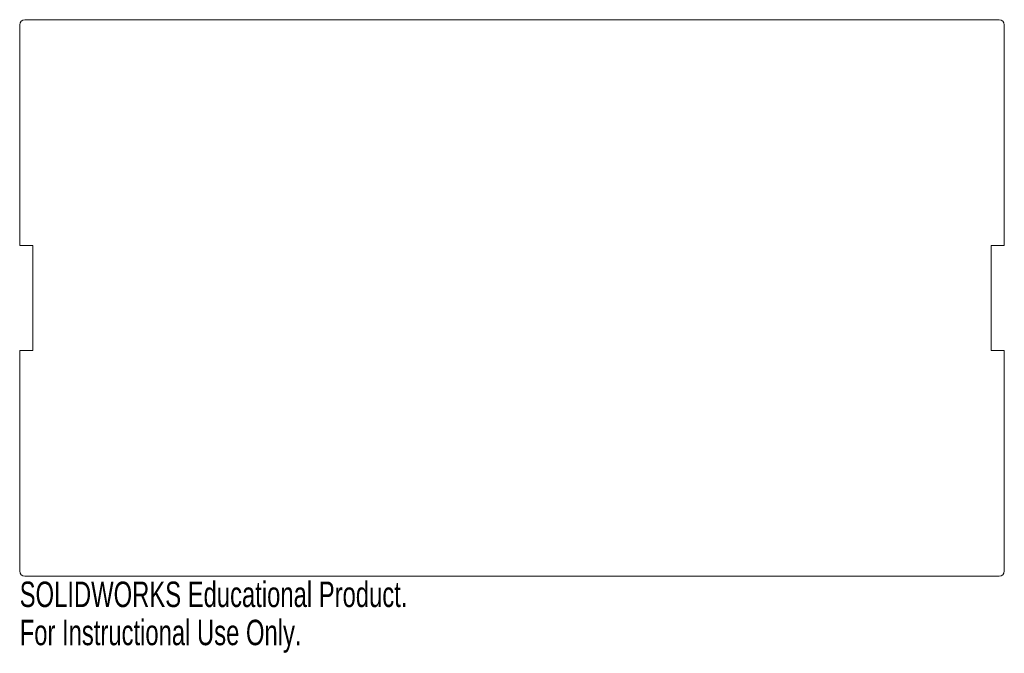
# Model space of a CAD drawing. Header units: millimetres. Extents: x -9.4 to 9.4, y -6.8 to 5.3.
import ezdxf

# ---------------------------------------------------------------- set-up
doc = ezdxf.new("R2010")
doc.units = ezdxf.units.MM
doc.styles.add('SLDTEXTSTYLE0', font='TXT', dxfattribs={"width": 0.7})

msp = doc.modelspace()

# ---------------------------------------------------------------- linework, layer by layer
at = {"color": 7, "linetype": 'Continuous', "lineweight": 15}
for p, q in [((-9.255, 5.288), (9.255, 5.288)), ((-9.355, 1), (-9.355, 5.188)), ((9.355, 1), (9.355, 5.188)), ((-9.355, 1), (-9.105, 1)), ((-9.106, -1), (-9.106, 1)), ((-9.105, 1), (-9.105, -1)), ((9.355, 1), (9.105, 1)), ((9.105, 1), (9.105, -1)), ((9.106, 1), (9.106, -1)), ((-9.355, -5.188), (-9.355, -1)), ((-9.355, -1), (-9.105, -1)), ((9.355, -1), (9.105, -1)), ((9.355, -5.188), (9.355, -1)), ((-9.255, -5.288), (9.255, -5.288))]:
    msp.add_line(p, q, dxfattribs=at)
for centre, start, end in [((-9.255, 5.188), 90, 180), ((9.255, 5.188), 0, 90), ((-9.255, -5.188), 180, 270), ((9.255, -5.188), 270, 0)]:
    msp.add_arc(centre, 0.1, start, end, dxfattribs=at)

# ---------------------------------------------------------------- texts
at = {"color": 7, "linetype": 'Continuous', "char_height": 0.48336, "attachment_point": 1, "style": 'SLDTEXTSTYLE0'}
for s, insert in [('SOLIDWORKS Educational Product.', (-9.355, -5.39)), ('For Instructional Use Only.', (-9.355, -6.115))]:
    msp.add_mtext(s, dxfattribs=dict(at, insert=insert))

doc.saveas('drawing.dxf')
